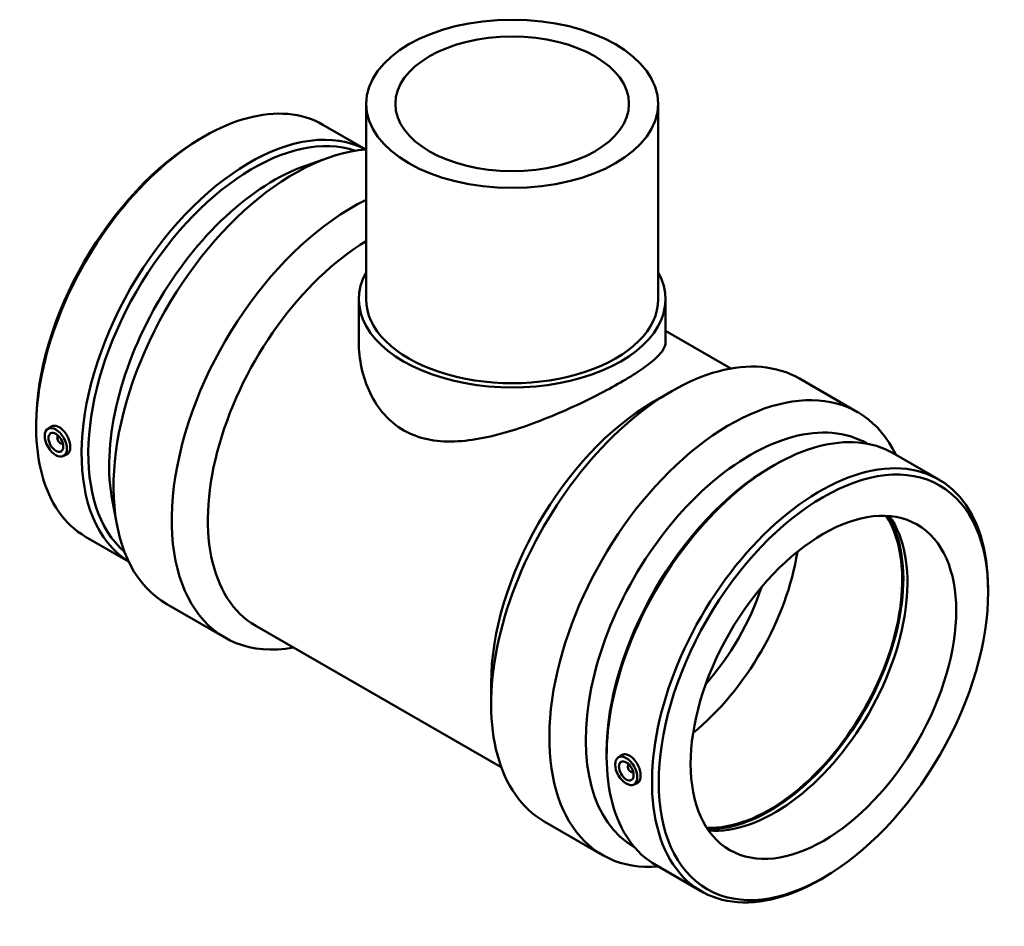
# Model space of a CAD drawing. Header units: millimetres. Extents: x -205 to 1382, y -256 to 1409.
# Tile 7 of 7: x 910 to 1382, y 650 to 1085. Entities that reach past the tile are written whole.
import ezdxf

# ---------------------------------------------------------------- set-up
doc = ezdxf.new("R2010")
doc.units = ezdxf.units.MM
doc.layers.add('Visible (ANSI)', color=7, linetype='Continuous', lineweight=50)

msp = doc.modelspace()

# ---------------------------------------------------------------- linework, layer by layer
at = {"layer": 'Visible (ANSI)'}
for p, q in [((1076.202, 1044.679), (1076.202, 951.07)), ((1216.202, 1044.679), (1216.202, 951.07)), ((1055.466, 1034.637), (1076.058, 1022.778)), ((996.697, 1027.939), (998.302, 1028.87)), ((1047.206, 1015.027), (1058.467, 1018.953)), ((1072.702, 951.07), (1072.702, 930.412)), ((1219.702, 951.07), (1219.702, 930.412)), ((1219.702, 935.819), (1251.019, 917.785)), ((1283.882, 912.996), (1311.773, 896.934)), ((1213.787, 901.788), (1222.415, 906.796)), ((918.057, 891.377), (918.057, 889.521)), ((923.502, 888.763), (924.949, 889.817)), ((928.594, 885.365), (928.768, 885.466)), ((930.59, 881.899), (930.764, 881.999)), ((1316.139, 881.896), (1316.386, 881.753)), ((930.973, 875.79), (932.635, 876.523)), ((1328.881, 877.188), (1350.643, 864.656)), ((1270.112, 870.49), (1271.717, 871.421)), ((954.576, 854.173), (956.833, 842.462)), ((941.762, 837.186), (962.354, 825.327)), ((1374.348, 810.464), (1374.348, 812.32)), ((980.631, 804.907), (1008.523, 788.845)), ((1023.298, 794.473), (1140.982, 726.703)), ((1136.13, 766.935), (1136.13, 756.958)), ((1191.471, 733.928), (1191.471, 732.072)), ((1196.917, 731.314), (1198.363, 732.368)), ((1202.183, 728.017), (1202.008, 727.916)), ((1204.179, 724.55), (1204.005, 724.45)), ((1204.388, 718.341), (1206.05, 719.074)), ((1161.619, 700.683), (1189.51, 684.621)), ((1204.708, 688.394), (1204.956, 688.251)), ((1215.176, 679.737), (1236.938, 667.205)), ((1295.707, 673.903), (1294.102, 672.971))]:
    msp.add_line(p, q, dxfattribs=at)
for centre, major_axis, ratio in [((1146.202, 1044.679), (-70, 0), 0.5758617), ((1146.202, 1044.679), (-56, 0), 0.5758617), ((927.471, 882.411), (3.743, -6.499), 0.5780931), ((927.471, 882.411), (2.495, -4.333), 0.5780931), ((1295.402, 765.002), (-55.715, -96.751), 0.5780931), ((1295.402, 765.002), (-44.913, -77.993), 0.5780931), ((1200.885, 724.961), (3.743, -6.499), 0.5780931), ((1200.885, 724.961), (2.495, -4.333), 0.5780931)]:
    msp.add_ellipse(centre, major_axis=major_axis, ratio=ratio, dxfattribs=at)
for centre, major_axis, ratio, start_param, end_param in [((998.614, 935.911), (56.852, 98.726), 0.5780931, 0, 3.1415927), ((1020.376, 923.379), (56.852, 98.726), 0.5780931, 0.0210616, 3.120531), ((1021.987, 922.451), (55.715, 96.751), 0.5780931, 0.1117622, 3.0298305), ((997.003, 936.839), (-55.715, -96.751), 0.5780931, 3.9289245, 5.4958534), ((1041.763, 911.064), (61.131, 106.156), 0.5780931, 0.3745732, 3.1415927), ((1031.981, 916.696), (-55.715, -96.751), 0.5780931, 3.7309909, 5.693787), ((1069.654, 895.002), (-61.131, -106.156), 0.5780931, 3.8493927, 6.7342121), ((1078.316, 890.014), (-55.018, -95.541), 0.5780931, 3.9521802, 6.2831853), ((1146.202, 951.07), (73.5, 0), 0.5758617, 2.831748, 6.5930299), ((1146.202, 951.07), (-70, 0), 0.5758617, 0, 3.1415927), ((1222.75, 806.84), (61.131, 106.156), 0.5780931, 0, 3.1415927), ((1250.642, 790.778), (61.131, 106.156), 0.5780931, 5.9068018, 9.8011614), ((1214.088, 811.828), (-55.018, -95.541), 0.5780931, 3.9289245, 5.4958534), ((1260.424, 785.145), (55.715, 96.751), 0.5780931, 0, 3.1415927), ((1272.028, 778.462), (56.852, 98.726), 0.5780931, 0, 3.1415927), ((929.592, 883.632), (0.998, -1.733), 0.5780931, 2.9593736, 6.4654043), ((931.713, 884.854), (-2.495, 4.333), 0.5780931, 1.0101133, 1.1664938), ((931.713, 884.854), (-2.495, 4.333), 0.5780931, 1.9750988, 2.1314794), ((1270.417, 779.39), (-55.715, -96.751), 0.5780931, 3.9289245, 5.4958534), ((1293.791, 765.93), (56.852, 98.726), 0.5780931, 5.4958534, 10.2121098), ((1269.535, 779.898), (-44.913, -77.993), 0.5780931, 0.2909385, 2.8506542), ((1269.535, 779.898), (-45.287, -78.642), 0.5780931, 0.3035791, 2.8380136), ((1272.028, 778.462), (-44.913, -77.993), 0.5780931, 0.2621965, 2.8793962), ((1220.448, 808.165), (44.913, 77.993), 0.5780931, 4.1228712, 5.3019067), ((1214.085, 811.83), (40.422, 70.193), 0.5780931, 4.3744964, 5.0502816), ((1203.007, 726.183), (0.998, -1.733), 0.5780931, 2.9593736, 6.4654043), ((1205.128, 727.405), (2.495, -4.333), 0.5780931, 4.1517059, 4.3080865), ((1205.128, 727.405), (2.495, -4.333), 0.5780931, 5.1166915, 5.273072)]:
    msp.add_ellipse(centre, major_axis=major_axis, ratio=ratio, start_param=start_param, end_param=end_param, dxfattribs=at)
for points, knots in [([(1219.702, 930.412), (1219.702, 929.219), (1219.288, 927.94), (1217.504, 925.16), (1216.133, 923.656), (1212.447, 920.413), (1210.126, 918.669), (1204.681, 914.999), (1201.554, 913.073), (1194.795, 909.18), (1190.999, 907.12), (1182.81, 902.939), (1178.418, 900.818), (1169.351, 896.716), (1164.667, 894.733), (1155.328, 891.108), (1150.673, 889.468), (1141.681, 886.689), (1137.009, 885.448), (1127.68, 883.596), (1123.023, 882.987), (1114.008, 882.691), (1109.64, 883.008), (1101.46, 884.764), (1097.647, 886.206), (1090.812, 890.142), (1087.683, 892.697), (1082.253, 898.78), (1079.949, 902.304), (1076.283, 909.903), (1074.916, 913.981), (1073.125, 922.236), (1072.702, 926.412), (1072.702, 930.412)], [5.7995521, 5.7995521, 5.7995521, 5.7995521, 7.2334893, 7.2334893, 8.6674266, 8.6674266, 10.1013638, 10.1013638, 11.535301, 11.535301, 12.9692383, 12.9692383, 14.4031755, 14.4031755, 15.8371128, 15.8371128, 17.27105, 17.27105, 18.720938, 18.720938, 20.1708261, 20.1708261, 21.6207141, 21.6207141, 23.0706021, 23.0706021, 24.5204901, 24.5204901, 25.9703781, 25.9703781, 27.4202661, 27.4202661, 28.8701542, 28.8701542, 28.8701542, 28.8701542]), ([(924.949, 889.816), (925.026, 889.873), (925.105, 889.925), (925.691, 890.268), (926.326, 890.416), (927.7, 890.309), (928.439, 890.054), (929.122, 889.66)], [4.01186731, 4.01186731, 4.01186731, 4.01186731, 4.05809907, 4.05809907, 4.34807573, 4.34807573, 4.63805238, 4.63805238, 4.63805238, 4.63805238]), ([(929.122, 889.66), (929.806, 889.267), (930.525, 888.683), (931.829, 887.247), (932.415, 886.395), (933.332, 884.694), (933.725, 883.732), (934.243, 881.843), (934.369, 880.917), (934.369, 879.338), (934.243, 878.579), (933.725, 877.367), (933.332, 876.914), (932.798, 876.6), (932.718, 876.559), (932.635, 876.523)], [0, 0, 0, 0, 0.2899767, 0.2899767, 0.5799533, 0.5799533, 0.8697332, 0.8697332, 1.1595131, 1.1595131, 1.449293, 1.449293, 1.7390729, 1.7390729, 1.7873541, 1.7873541, 1.7873541, 1.7873541]), ([(1198.364, 732.367), (1198.441, 732.424), (1198.52, 732.476), (1199.105, 732.819), (1199.741, 732.967), (1201.115, 732.86), (1201.853, 732.605), (1203.22, 731.818), (1203.939, 731.234), (1205.244, 729.798), (1205.83, 728.946), (1206.747, 727.245), (1207.14, 726.283), (1207.658, 724.394), (1207.784, 723.468), (1207.784, 721.889), (1207.658, 721.13), (1207.14, 719.918), (1206.747, 719.465), (1206.212, 719.151), (1206.132, 719.11), (1206.049, 719.074)], [1.6928411, 1.6928411, 1.6928411, 1.6928411, 1.7390729, 1.7390729, 2.0290495, 2.0290495, 2.3190262, 2.3190262, 2.6090028, 2.6090028, 2.8989795, 2.8989795, 3.1887594, 3.1887594, 3.4785393, 3.4785393, 3.7683192, 3.7683192, 4.0580991, 4.0580991, 4.1063803, 4.1063803, 4.1063803, 4.1063803])]:
    msp.add_open_spline(points, degree=3, knots=knots, dxfattribs=at)

doc.saveas('drawing.dxf')
